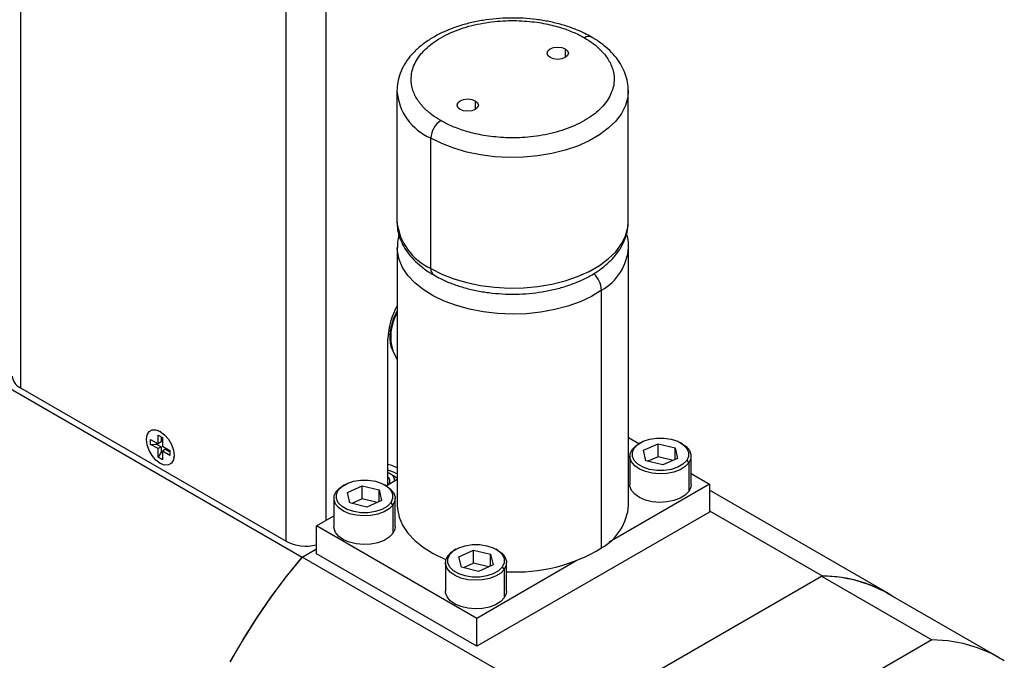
# Model space of a CAD drawing. Header units: inches. Extents: x 5.9 to 32.3, y 1.1 to 21.2.
# Tile 11 of 15: x 27.6 to 32, y 16.3 to 19.1. Entities that reach past the tile are written whole.
import ezdxf

# ---------------------------------------------------------------- set-up
doc = ezdxf.new("R2010")
doc.units = ezdxf.units.IN
doc.header["$MEASUREMENT"] = 0

msp = doc.modelspace()

# ---------------------------------------------------------------- linework, layer by layer
at = {"color": 8, "linetype": 'Continuous', "lineweight": 25}
for p, q in [((27.6293, 20.4871), (27.6293, 17.4591)), ((28.8002, 16.7832), (28.8002, 19.8109)), ((28.977, 16.8756), (28.977, 19.8097)), ((30.0307, 18.9538), (30.0307, 18.9154)), ((29.634, 18.7247), (29.634, 18.6864)), ((28.2481, 17.2657), (28.2453, 17.2668)), ((28.2481, 17.2657), (28.2453, 17.2668))]:
    msp.add_line(p, q, dxfattribs=at)
at = {"color": 7, "linetype": 'Continuous', "lineweight": 25}
for p, q in [((29.2888, 18.7688), (29.2888, 18.1932)), ((30.3088, 18.7716), (30.3088, 18.7688)), ((30.3088, 18.1932), (30.3088, 18.7688)), ((28.8708, 16.7113), (25.5302, 18.6398)), ((29.4382, 17.985), (29.4382, 18.5606)), ((29.2888, 18.1932), (29.2888, 18.1901)), ((29.2899, 18.0785), (29.2899, 16.9425)), ((30.3099, 16.9425), (30.3099, 18.0785)), ((30.1906, 16.7532), (30.1906, 17.8892)), ((29.2489, 17.0325), (29.2489, 17.675)), ((29.2584, 17.6926), (29.25, 17.6975)), ((29.2717, 17.6181), (29.2899, 17.584)), ((27.6293, 17.4591), (28.8002, 16.7832)), ((28.2029, 17.2321), (28.2358, 17.2131)), ((28.2029, 17.2101), (28.2029, 17.2321)), ((28.2029, 17.2321), (28.2358, 17.2131)), ((28.2029, 17.2101), (28.2029, 17.2321)), ((28.2358, 17.2511), (28.2549, 17.2401)), ((28.2358, 17.2131), (28.2358, 17.2511)), ((28.2358, 17.2511), (28.2549, 17.2401)), ((28.2358, 17.2131), (28.2358, 17.2511)), ((28.2399, 17.2697), (28.2367, 17.2711)), ((28.2399, 17.2697), (28.2367, 17.2711)), ((28.2399, 17.2697), (28.2367, 17.2711)), ((28.2399, 17.2697), (28.2367, 17.2711)), ((28.2399, 17.2697), (28.2367, 17.2711)), ((28.2499, 17.2429), (28.2499, 17.2213)), ((28.2499, 17.2429), (28.2499, 17.2213)), ((28.2549, 17.2401), (28.2549, 17.2021)), ((28.2549, 17.2401), (28.2549, 17.2021)), ((30.3099, 17.2399), (30.3557, 17.2135)), ((28.2029, 17.2101), (28.2293, 17.2111)), ((28.2029, 17.2101), (28.2293, 17.2111)), ((28.2358, 17.1911), (28.2029, 17.2101)), ((28.2358, 17.1911), (28.2029, 17.2101)), ((28.2293, 17.2111), (28.2293, 17.2168)), ((28.2293, 17.2111), (28.2293, 17.2168)), ((28.2293, 17.2111), (28.2499, 17.1992)), ((28.2293, 17.2111), (28.2499, 17.1992)), ((28.2499, 17.2213), (28.2358, 17.2131)), ((28.2499, 17.2213), (28.2358, 17.2131)), ((28.2499, 17.1992), (28.2358, 17.1911)), ((28.2499, 17.1992), (28.2358, 17.1911)), ((28.2358, 17.1531), (28.2358, 17.1911)), ((28.2358, 17.1531), (28.2358, 17.1911)), ((28.2499, 17.1992), (28.2499, 17.1755)), ((28.2499, 17.1992), (28.2499, 17.1755)), ((28.2549, 17.2021), (28.2877, 17.1831)), ((28.2549, 17.2021), (28.2877, 17.1831)), ((28.269, 17.1882), (28.2549, 17.1801)), ((28.269, 17.1882), (28.2549, 17.1801)), ((28.269, 17.1882), (28.2877, 17.1774)), ((28.269, 17.1882), (28.2877, 17.1774)), ((30.335, 17.1938), (30.3257, 17.1878)), ((30.3621, 17.2172), (30.355, 17.2131)), ((30.3752, 17.1841), (30.4398, 17.2128)), ((30.4398, 17.2128), (30.515, 17.1948)), ((30.4398, 17.1552), (30.4398, 17.2128)), ((30.515, 17.1948), (30.5257, 17.1482)), ((30.515, 17.1435), (30.515, 17.1948)), ((30.5459, 17.2131), (30.5389, 17.2172)), ((28.2499, 17.1755), (28.2358, 17.1531)), ((28.2499, 17.1755), (28.2358, 17.1531)), ((28.2549, 17.1421), (28.2358, 17.1531)), ((28.2549, 17.1421), (28.2358, 17.1531)), ((28.2549, 17.1726), (28.2499, 17.1755)), ((28.2549, 17.1726), (28.2499, 17.1755)), ((28.2877, 17.1611), (28.2549, 17.1801)), ((28.2549, 17.1801), (28.2549, 17.1421)), ((28.2877, 17.1611), (28.2549, 17.1801)), ((28.2549, 17.1801), (28.2549, 17.1421)), ((28.2877, 17.1831), (28.2877, 17.1611)), ((28.2877, 17.1831), (28.2877, 17.1611)), ((28.3055, 17.1519), (28.306, 17.1553)), ((28.3055, 17.1519), (28.306, 17.1553)), ((28.3055, 17.1519), (28.306, 17.1553)), ((28.3055, 17.1519), (28.306, 17.1553)), ((28.3055, 17.1519), (28.306, 17.1553)), ((30.3155, 17.158), (30.3155, 17.0323)), ((30.3859, 17.1375), (30.3752, 17.1841)), ((30.4398, 17.1552), (30.3951, 17.1354)), ((30.5059, 17.1394), (30.4398, 17.1552)), ((30.5257, 17.1482), (30.4611, 17.1196)), ((30.5855, 17.0323), (30.5855, 17.158)), ((30.4611, 17.1196), (30.3859, 17.1375)), ((30.566, 17.1386), (30.5752, 17.1282)), ((30.5752, 17.1282), (30.5752, 17.0025)), ((29.2489, 17.0859), (29.2552, 17.0827)), ((29.2552, 17.0827), (29.2774, 17.0698)), ((29.2774, 17.0698), (29.2899, 17.0613)), ((30.5855, 17.0809), (30.6661, 17.0343)), ((29.0575, 17.0315), (29.0504, 17.0274)), ((29.0706, 16.9984), (29.1352, 17.027)), ((29.1352, 17.027), (29.2104, 17.0091)), ((29.1352, 16.9695), (29.1352, 17.027)), ((29.2413, 17.0274), (29.2343, 17.0315)), ((29.2406, 17.0278), (29.2899, 17.0562)), ((30.6661, 17.0343), (30.2245, 16.7794)), ((30.6661, 17.0343), (30.6661, 16.9118)), ((29.0109, 16.9723), (29.0109, 16.8465)), ((29.0303, 17.008), (29.0211, 17.0021)), ((29.0813, 16.9518), (29.0706, 16.9984)), ((29.2104, 17.0091), (29.2211, 16.9625)), ((29.2104, 16.9577), (29.2104, 17.0091)), ((29.2809, 16.8465), (29.2809, 16.9723)), ((31.4551, 16.5519), (30.6661, 17.0074)), ((29.1565, 16.9338), (29.0813, 16.9518)), ((29.1352, 16.9695), (29.0905, 16.9496)), ((29.2013, 16.9537), (29.1352, 16.9695)), ((29.2211, 16.9625), (29.1565, 16.9338)), ((29.2614, 16.9529), (29.2706, 16.9425)), ((29.2706, 16.9425), (29.2706, 16.8167)), ((28.9337, 16.8506), (29.0109, 16.8951)), ((30.6661, 16.9118), (29.6408, 16.3199)), ((30.6661, 16.9177), (31.1658, 16.6292)), ((29.6408, 16.4424), (28.9337, 16.8506)), ((28.9337, 16.7281), (28.9337, 16.8506)), ((28.9337, 16.7476), (28.8708, 16.7113)), ((28.8716, 16.7126), (28.9337, 16.7485)), ((30.0907, 16.0089), (28.8716, 16.7126)), ((29.6408, 16.3199), (28.9337, 16.7281)), ((29.5218, 16.7243), (29.5125, 16.7184)), ((29.5489, 16.7478), (29.5418, 16.7437)), ((29.5621, 16.7147), (29.6266, 16.7433)), ((29.5727, 16.6681), (29.5621, 16.7147)), ((29.6266, 16.7433), (29.7019, 16.7254)), ((29.6266, 16.6858), (29.6266, 16.7433)), ((29.7019, 16.7254), (29.7125, 16.6788)), ((29.7019, 16.674), (29.7019, 16.7254)), ((29.7328, 16.7437), (29.7257, 16.7478)), ((29.5023, 16.6886), (29.5023, 16.5628)), ((29.6479, 16.6501), (29.5727, 16.6681)), ((29.6266, 16.6858), (29.5819, 16.6659)), ((29.6927, 16.67), (29.6266, 16.6858)), ((30.0824, 16.6973), (29.6408, 16.4424)), ((29.7125, 16.6788), (29.6479, 16.6501)), ((29.7528, 16.6691), (29.762, 16.6588)), ((29.7723, 16.5628), (29.7723, 16.6886)), ((29.762, 16.6588), (29.762, 16.533)), ((30.0956, 16.0146), (31.1597, 16.6289)), ((31.1597, 16.6289), (31.6468, 16.3477)), ((31.1658, 16.6292), (31.1651, 16.6288)), ((31.9415, 16.2703), (31.4543, 16.5515)), ((29.6408, 16.3199), (29.6408, 16.4424)), ((31.6468, 16.3477), (30.5828, 15.7334))]:
    msp.add_line(p, q, dxfattribs=at)
at = {"color": 7, "linetype": 'Continuous', "lineweight": 25, "flags": 128}
for points in [[(29.9642, 18.9154), (29.9541, 18.9242), (29.9505, 18.9346), (29.9541, 18.9449), (29.9642, 18.9538), (29.9795, 18.9596), (29.9975, 18.9617), (30.0155, 18.9596), (30.0307, 18.9538)], [(30.0307, 18.9538), (30.0409, 18.9449), (30.0445, 18.9346), (30.0409, 18.9242), (30.0307, 18.9154), (30.0155, 18.9095), (29.9975, 18.9074), (29.9795, 18.9095), (29.9642, 18.9154)], [(29.5676, 18.6864), (29.5574, 18.6952), (29.5538, 18.7056), (29.5574, 18.7159), (29.5676, 18.7247), (29.5828, 18.7306), (29.6008, 18.7327), (29.6188, 18.7306), (29.634, 18.7247)], [(29.634, 18.7247), (29.6442, 18.7159), (29.6478, 18.7056), (29.6442, 18.6952), (29.634, 18.6864), (29.6188, 18.6805), (29.6008, 18.6784), (29.5828, 18.6805), (29.5676, 18.6864)], [(28.2453, 17.1264), (28.2265, 17.1406), (28.2096, 17.1604), (28.1961, 17.1837), (28.1875, 17.2083), (28.1845, 17.2317), (28.1875, 17.2517), (28.1961, 17.2663), (28.2096, 17.274), (28.2265, 17.2742), (28.2453, 17.2668)], [(28.2453, 17.1264), (28.2265, 17.1406), (28.2096, 17.1604), (28.1961, 17.1837), (28.1875, 17.2083), (28.1845, 17.2317), (28.1875, 17.2517), (28.1961, 17.2663), (28.2096, 17.274), (28.2265, 17.2742), (28.2453, 17.2668)], [(28.2453, 17.1264), (28.2265, 17.1406), (28.2096, 17.1604), (28.1961, 17.1837), (28.1875, 17.2083), (28.1845, 17.2317), (28.1875, 17.2517), (28.1961, 17.2663), (28.2096, 17.274), (28.2265, 17.2742), (28.2453, 17.2668)], [(28.2453, 17.1264), (28.2265, 17.1406), (28.2096, 17.1604), (28.1961, 17.1837), (28.1875, 17.2083), (28.1845, 17.2317), (28.1875, 17.2517), (28.1961, 17.2663), (28.2096, 17.274), (28.2265, 17.2742), (28.2453, 17.2668)], [(28.2453, 17.1264), (28.2265, 17.1406), (28.2096, 17.1604), (28.1961, 17.1837), (28.1875, 17.2083), (28.1845, 17.2317), (28.1875, 17.2517), (28.1961, 17.2663), (28.2096, 17.274), (28.2265, 17.2742), (28.2453, 17.2668)], [(28.2453, 17.2668), (28.2641, 17.2525), (28.2811, 17.2328), (28.2945, 17.2095), (28.3031, 17.1849), (28.3061, 17.1615), (28.3031, 17.1415), (28.2945, 17.1269), (28.2811, 17.1191), (28.2641, 17.119), (28.2453, 17.1264)], [(28.2453, 17.2668), (28.2641, 17.2525), (28.2811, 17.2328), (28.2945, 17.2095), (28.3031, 17.1849), (28.3061, 17.1615), (28.3031, 17.1415), (28.2945, 17.1269), (28.2811, 17.1191), (28.2641, 17.119), (28.2453, 17.1264)], [(28.2453, 17.2668), (28.2641, 17.2525), (28.2811, 17.2328), (28.2945, 17.2095), (28.3031, 17.1849), (28.3061, 17.1615), (28.3031, 17.1415), (28.2945, 17.1269), (28.2811, 17.1191), (28.2641, 17.119), (28.2453, 17.1264)], [(28.2453, 17.2668), (28.2641, 17.2525), (28.2811, 17.2328), (28.2945, 17.2095), (28.3031, 17.1849), (28.3061, 17.1615), (28.3031, 17.1415), (28.2945, 17.1269), (28.2811, 17.1191), (28.2641, 17.119), (28.2453, 17.1264)], [(28.2453, 17.2668), (28.2641, 17.2525), (28.2811, 17.2328), (28.2945, 17.2095), (28.3031, 17.1849), (28.3061, 17.1615), (28.3031, 17.1415), (28.2945, 17.1269), (28.2811, 17.1191), (28.2641, 17.119), (28.2453, 17.1264)], [(30.335, 17.1938), (30.3513, 17.2101), (30.3743, 17.2234), (30.4026, 17.2328), (30.4341, 17.2377), (30.4667, 17.2377), (30.4983, 17.2329), (30.5265, 17.2234), (30.5496, 17.2101), (30.5659, 17.1938), (30.5744, 17.1756), (30.5744, 17.1568), (30.566, 17.1386)], [(30.3257, 17.1878), (30.3417, 17.2042), (30.355, 17.2131)], [(30.566, 17.1386), (30.5497, 17.1223), (30.5266, 17.1089), (30.4983, 17.0995), (30.4668, 17.0946), (30.4342, 17.0946), (30.4027, 17.0995), (30.3744, 17.1089), (30.3513, 17.1222), (30.335, 17.1385), (30.3265, 17.1567), (30.3265, 17.1756), (30.335, 17.1938)], [(30.5459, 17.2131), (30.5638, 17.2003), (30.5781, 17.1835), (30.5849, 17.1651), (30.5839, 17.1463), (30.5752, 17.1282)], [(30.5752, 17.1282), (30.5592, 17.1118), (30.5369, 17.0982), (30.5096, 17.088), (30.4789, 17.0818), (30.4464, 17.0801), (30.4143, 17.0829), (30.3842, 17.0901), (30.358, 17.1012), (30.3371, 17.1157), (30.3229, 17.1326), (30.316, 17.1509), (30.317, 17.1697), (30.3257, 17.1878)], [(29.2899, 17.1059), (29.2666, 17.1162), (29.2489, 17.1214)], [(29.2899, 17.0802), (29.2666, 17.0905), (29.2489, 17.0957)], [(29.0211, 17.0021), (29.0371, 17.0184), (29.0504, 17.0274)], [(29.0303, 17.008), (29.0467, 17.0243), (29.0697, 17.0377), (29.098, 17.0471), (29.1295, 17.052), (29.1621, 17.052), (29.1936, 17.0471), (29.2219, 17.0377), (29.245, 17.0244), (29.2613, 17.0081), (29.2698, 16.9899), (29.2698, 16.971), (29.2614, 16.9529)], [(29.2413, 17.0274), (29.2592, 17.0146), (29.2735, 16.9977), (29.2803, 16.9794), (29.2793, 16.9606), (29.2706, 16.9425)], [(30.5752, 17.0025), (30.5592, 16.9861), (30.5369, 16.9724), (30.5096, 16.9622), (30.4789, 16.9561), (30.4464, 16.9544), (30.4143, 16.9572), (30.3842, 16.9644), (30.358, 16.9755), (30.3371, 16.9899), (30.3229, 17.0068), (30.316, 17.0252), (30.3155, 17.0323)], [(30.5855, 17.0323), (30.5839, 17.0206), (30.5752, 17.0025)], [(29.2706, 16.9425), (29.2546, 16.9261), (29.2323, 16.9124), (29.205, 16.9022), (29.1742, 16.8961), (29.1418, 16.8944), (29.1097, 16.8972), (29.0796, 16.9044), (29.0534, 16.9155), (29.0325, 16.9299), (29.0183, 16.9468), (29.0114, 16.9652), (29.0124, 16.984), (29.0211, 17.0021)], [(29.2614, 16.9529), (29.2451, 16.9365), (29.222, 16.9232), (29.1937, 16.9138), (29.1622, 16.9089), (29.1296, 16.9089), (29.0981, 16.9138), (29.0698, 16.9232), (29.0467, 16.9365), (29.0304, 16.9528), (29.0219, 16.971), (29.0219, 16.9898), (29.0303, 17.008)], [(29.2899, 16.9425), (29.2907, 16.926), (29.2983, 16.8893), (29.3138, 16.8534), (29.337, 16.819), (29.3674, 16.7864), (29.4047, 16.7564), (29.4482, 16.7292), (29.4973, 16.7055), (29.5045, 16.7025)], [(29.2706, 16.8167), (29.2546, 16.8004), (29.2323, 16.7867), (29.205, 16.7765), (29.1742, 16.7703), (29.1418, 16.7686), (29.1097, 16.7714), (29.0796, 16.7786), (29.0534, 16.7898), (29.0325, 16.8042), (29.0183, 16.8211), (29.0114, 16.8394), (29.0109, 16.8465)], [(29.2809, 16.8465), (29.2793, 16.8348), (29.2706, 16.8167)], [(29.5218, 16.7243), (29.5381, 16.7406), (29.5612, 16.754), (29.5894, 16.7634), (29.6209, 16.7683), (29.6536, 16.7683), (29.6851, 16.7634), (29.7133, 16.754), (29.7364, 16.7407), (29.7528, 16.7244), (29.7612, 16.7062), (29.7612, 16.6873), (29.7528, 16.6691)], [(28.554, 16.2512), (28.6105, 16.349), (28.6707, 16.4444), (28.7344, 16.5368), (28.8012, 16.626), (28.8708, 16.7113)], [(28.5548, 16.2525), (28.6113, 16.3503), (28.6715, 16.4457), (28.7351, 16.5381), (28.8019, 16.6273), (28.8716, 16.7126)], [(29.762, 16.6588), (29.7461, 16.6424), (29.7238, 16.6287), (29.6964, 16.6185), (29.6657, 16.6124), (29.6333, 16.6107), (29.6011, 16.6135), (29.571, 16.6207), (29.5448, 16.6318), (29.524, 16.6462), (29.5097, 16.6631), (29.5029, 16.6815), (29.5038, 16.7003), (29.5125, 16.7184)], [(29.5125, 16.7184), (29.5285, 16.7347), (29.5418, 16.7437)], [(29.7528, 16.6691), (29.7365, 16.6528), (29.7134, 16.6395), (29.6852, 16.6301), (29.6537, 16.6252), (29.621, 16.6252), (29.5895, 16.6301), (29.5612, 16.6395), (29.5382, 16.6528), (29.5218, 16.6691), (29.5134, 16.6873), (29.5134, 16.7061), (29.5218, 16.7243)], [(29.7328, 16.7437), (29.7506, 16.7309), (29.7649, 16.714), (29.7717, 16.6957), (29.7708, 16.6769), (29.762, 16.6588)], [(29.762, 16.533), (29.7461, 16.5167), (29.7238, 16.503), (29.6964, 16.4928), (29.6657, 16.4866), (29.6333, 16.4849), (29.6011, 16.4877), (29.571, 16.4949), (29.5448, 16.5061), (29.524, 16.5205), (29.5097, 16.5374), (29.5029, 16.5557), (29.5023, 16.5628)], [(29.7723, 16.5628), (29.7708, 16.5511), (29.762, 16.533)], [(31.9662, 16.2551), (31.9092, 16.2875), (31.8485, 16.313), (31.7843, 16.3316), (31.717, 16.3432), (31.6468, 16.3477)]]:
    msp.add_lwpolyline(points, dxfattribs=at)
at = {"color": 8, "linetype": 'Continuous', "lineweight": 25, "flags": 128}
for points in [[(30.3088, 18.7688), (30.3065, 18.7411), (30.2965, 18.7046), (30.2786, 18.6691), (30.2532, 18.6352), (30.2206, 18.6033), (30.1813, 18.5741), (30.136, 18.548), (30.0854, 18.5253), (30.0303, 18.5065), (29.9715, 18.4918), (29.91, 18.4815), (29.8468, 18.4757), (29.7828, 18.4746), (29.719, 18.478), (29.6565, 18.4861), (29.5962, 18.4986), (29.5392, 18.5154), (29.4862, 18.5362), (29.4382, 18.5606)], [(29.4382, 17.985), (29.4862, 17.9605), (29.5392, 17.9397), (29.5962, 17.923), (29.6565, 17.9104), (29.719, 17.9024), (29.7828, 17.8989), (29.8468, 17.9001), (29.91, 17.9058), (29.9715, 17.9162), (30.0303, 17.9308), (30.0854, 17.9497), (30.136, 17.9723), (30.1813, 17.9985), (30.2206, 18.0277), (30.2532, 18.0595), (30.2786, 18.0934), (30.2965, 18.1289), (30.3065, 18.1655), (30.3088, 18.1932)], [(30.1906, 17.8892), (30.1464, 17.8625), (30.0968, 17.8391), (30.0425, 17.8195), (29.9844, 17.804), (29.9233, 17.7928), (29.8603, 17.7861), (29.7964, 17.7841), (29.7325, 17.7866), (29.6696, 17.7938), (29.6089, 17.8055), (29.5511, 17.8215), (29.4973, 17.8415), (29.4482, 17.8653), (29.4047, 17.8924), (29.3674, 17.9225), (29.337, 17.955), (29.3138, 17.9895), (29.2983, 18.0253), (29.2907, 18.062), (29.2899, 18.0779)]]:
    msp.add_lwpolyline(points, dxfattribs=at)
at = {"color": 8, "linetype": 'Continuous', "lineweight": 25}
for centre, radius, start, end in [((30.1336, 18.9768), 0.0316, 66.4703, 125.5495), ((29.5338, 18.787), 0.2457, 184.345, 247.0996), ((29.5475, 18.2215), 0.2606, 186.9314, 245.1965), ((30.0726, 18.0959), 0.238, 299.7272, 355.777), ((29.4687, 17.9816), 0.0307, 173.6298, 235.7709), ((30.0796, 17.8834), 0.1112, 3.027, 46.0642)]:
    msp.add_arc(centre, radius, start, end, dxfattribs=at)
at = {"color": 7, "linetype": 'Continuous', "lineweight": 25}
for centre, radius, start, end in [((29.5341, 18.5563), 0.0961, 122.6055, 177.3945), ((29.5682, 17.6649), 0.3194, 150.5757, 178.1937), ((29.4744, 17.6838), 0.2132, 149.9502, 197.9528), ((27.6552, 17.5164), 0.0629, 185.6948, 245.6253), ((29.2337, 17.0482), 0.0243, 329.442, 51.3389), ((29.2384, 17.0442), 0.042, 8.5399, 66.3956), ((30.0726, 16.9598), 0.2379, 299.7246, 355.814), ((28.8889, 16.955), 0.1934, 242.7016, 283.3994), ((29.8133, 17.3724), 0.725, 266.7561, 301.357), ((31.1598, 16.0298), 0.5991, 60.5533, 90.0135), ((31.1626, 16.039), 0.5903, 57.5054, 89.6885)]:
    msp.add_arc(centre, radius, start, end, dxfattribs=at)
for points, knots in [([(30.1459, 19.0052), (30.1365, 19.0107), (30.1124, 19.0247), (30.0687, 19.0431), (30.0163, 19.0607), (29.9609, 19.0743), (29.9035, 19.0838), (29.8447, 19.0891), (29.7854, 19.0903), (29.7262, 19.0872), (29.668, 19.08), (29.6114, 19.0687), (29.5572, 19.0533), (29.506, 19.034), (29.4585, 19.0108), (29.4154, 18.984), (29.3775, 18.9536), (29.3454, 18.9201), (29.32, 18.884), (29.3019, 18.846), (29.2907, 18.8072), (29.2894, 18.7811), (29.2888, 18.7683)], [0, 0, 0, 0, 0.033077, 0.084503, 0.13586, 0.187089, 0.238193, 0.289205, 0.340173, 0.391148, 0.442173, 0.493299, 0.544585, 0.59608, 0.647819, 0.699797, 0.751897, 0.803775, 0.854949, 0.904913, 0.953416, 1, 1, 1, 1]), ([(29.4823, 18.6372), (29.4692, 18.6448), (29.456, 18.6534), (29.4303, 18.6727), (29.4179, 18.6836), (29.3949, 18.7077), (29.3844, 18.7211), (29.3669, 18.7503), (29.36, 18.7663), (29.3516, 18.8004), (29.3501, 18.8185), (29.3545, 18.8562), (29.3604, 18.8757), (29.3809, 18.9145), (29.3954, 18.9337), (29.433, 18.9702), (29.456, 18.9873), (29.5087, 19.0178), (29.5384, 19.031), (29.6015, 19.0527), (29.6349, 19.0611), (29.7021, 19.0729), (29.7358, 19.0763), (29.8011, 19.0789), (29.8325, 19.078), (29.8916, 19.0732), (29.9192, 19.0691), (29.9699, 19.0591), (29.993, 19.053), (30.0349, 19.0397), (30.0536, 19.0326), (30.0872, 19.0178), (30.102, 19.0101), (30.1152, 19.0025)], [0, 0, 0, 0, 0.0625, 0.0625, 0.125, 0.125, 0.1875, 0.1875, 0.25, 0.25, 0.3125, 0.3125, 0.375, 0.375, 0.4375, 0.4375, 0.5, 0.5, 0.5625, 0.5625, 0.625, 0.625, 0.6875, 0.6875, 0.75, 0.75, 0.8125, 0.8125, 0.875, 0.875, 0.9375, 0.9375, 1, 1, 1, 1]), ([(30.1152, 19.0025), (30.1284, 18.9949), (30.1416, 18.9864), (30.1672, 18.967), (30.1797, 18.9562), (30.2026, 18.932), (30.2131, 18.9186), (30.2306, 18.8894), (30.2376, 18.8734), (30.246, 18.8393), (30.2475, 18.8212), (30.243, 18.7835), (30.2371, 18.764), (30.2167, 18.7253), (30.2021, 18.706), (30.1646, 18.6696), (30.1416, 18.6524), (30.0888, 18.622), (30.0591, 18.6087), (29.996, 18.587), (29.9626, 18.5786), (29.8955, 18.5668), (29.8617, 18.5634), (29.7965, 18.5608), (29.765, 18.5617), (29.706, 18.5666), (29.6784, 18.5706), (29.6277, 18.5807), (29.6045, 18.5867), (29.5627, 18.6), (29.5439, 18.6072), (29.5104, 18.622), (29.4955, 18.6296), (29.4823, 18.6372)], [0, 0, 0, 0, 0.0625, 0.0625, 0.125, 0.125, 0.1875, 0.1875, 0.25, 0.25, 0.3125, 0.3125, 0.375, 0.375, 0.4375, 0.4375, 0.5, 0.5, 0.5625, 0.5625, 0.625, 0.625, 0.6875, 0.6875, 0.75, 0.75, 0.8125, 0.8125, 0.875, 0.875, 0.9375, 0.9375, 1, 1, 1, 1]), ([(30.308, 18.7722), (30.3079, 18.7806), (30.3076, 18.8016), (30.2993, 18.8349), (30.2845, 18.8711), (30.263, 18.9058), (30.2355, 18.9386), (30.2016, 18.969), (30.1715, 18.9914), (30.1512, 19.0023), (30.1459, 19.0052)], [0, 0, 0, 0, 0.089935, 0.226979, 0.364708, 0.504932, 0.648703, 0.796066, 0.946194, 1, 1, 1, 1]), ([(29.2896, 18.1893), (29.2897, 18.1811), (29.29, 18.1602), (29.2982, 18.1271), (29.3131, 18.0909), (29.3345, 18.0562), (29.362, 18.0234), (29.396, 17.993), (29.4261, 17.9706), (29.4463, 17.9596), (29.4516, 17.9568)], [0, 0, 0, 0, 0.088428, 0.225699, 0.363657, 0.504113, 0.648121, 0.795729, 0.946105, 1, 1, 1, 1]), ([(29.4516, 17.9568), (29.4611, 17.9513), (29.4852, 17.9373), (29.5288, 17.9189), (29.5812, 17.9012), (29.6367, 17.8877), (29.6941, 17.8782), (29.7529, 17.8729), (29.8122, 17.8717), (29.8714, 17.8748), (29.9296, 17.882), (29.9862, 17.8933), (30.0404, 17.9087), (30.0916, 17.928), (30.1391, 17.9512), (30.1821, 17.978), (30.2201, 18.0084), (30.2521, 18.0419), (30.2776, 18.078), (30.2957, 18.116), (30.3066, 18.1538), (30.3079, 18.1788), (30.3084, 18.1905)], [0, 0, 0, 0, 0.033208, 0.084839, 0.1364, 0.187833, 0.23914, 0.290355, 0.341525, 0.392703, 0.443931, 0.495261, 0.54675, 0.59845, 0.650396, 0.70258, 0.754887, 0.806971, 0.858349, 0.908512, 0.957207, 1, 1, 1, 1]), ([(29.2976, 18.1343), (29.2948, 18.1235), (29.2902, 18.1048), (29.2906, 18.0857), (29.2908, 18.0777)], [0, 0, 0, 0, 0.580616, 1, 1, 1, 1]), ([(30.3097, 18.0783), (30.3098, 18.0794), (30.3109, 18.0934), (30.3082, 18.1141), (30.3026, 18.1327), (30.3008, 18.1388)], [0, 0, 0, 0, 0.051964, 0.69129, 1, 1, 1, 1]), ([(29.2899, 17.8003), (29.2856, 17.7918), (29.276, 17.7727), (29.2657, 17.7416), (29.2588, 17.7099), (29.258, 17.6902), (29.2576, 17.681)], [0, 0, 0, 0, 0.221125, 0.48978, 0.760725, 1, 1, 1, 1]), ([(29.2576, 17.681), (29.2578, 17.6754), (29.2583, 17.6592), (29.2618, 17.6389), (29.2683, 17.6262), (29.2704, 17.622)], [0, 0, 0, 0, 0.261886, 0.761748, 1, 1, 1, 1])]:
    msp.add_open_spline(points, degree=3, knots=knots, dxfattribs=at)

doc.saveas('drawing.dxf')
